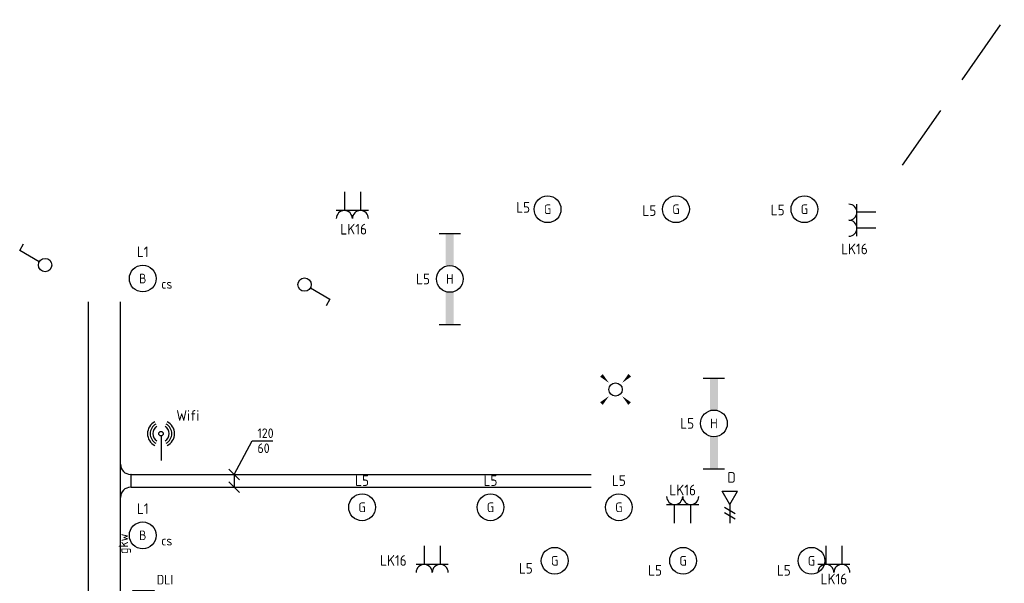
# Model space of a CAD drawing. Header units: millimetres. Extents: x -28157 to 193371, y -2151 to 171990.
# Tile 9 of 31: x 50707 to 59909, y 36743 to 42011. Entities that reach past the tile are written whole.
import ezdxf
from ezdxf.enums import TextEntityAlignment as Align

# ---------------------------------------------------------------- set-up
doc = ezdxf.new("R2010")
doc.units = ezdxf.units.MM
doc.header["$LTSCALE"] = 50
doc.linetypes.add('2322122_a', pattern=[19.5, 12.5, -7])
doc.layers.get('0').update_dxf_attribs({"linetype": 'CONTINUOUS'})
for name, color, linetype in [('EL6131--_KG_D', 6, 'CONTINUOUS'), ('EL6222--', 20, 'CONTINUOUS'), ('EL6311--', 20, 'CONTINUOUS'), ('EL6321--', 3, 'CONTINUOUS'), ('EL6441--', 3, 'CONTINUOUS'), ('EM6131--_KG', 7, 'CONTINUOUS'), ('Sparingen Heegt', 6, 'CONTINUOUS'), ('WL5501--', 4, 'CONTINUOUS')]:
    doc.layers.add(name, color=color, linetype=linetype)
doc.styles.add('BURO-012', font='BUROFONT.shx', dxfattribs={"height": 120})
doc.styles.add('buro-018', font='BUROFONT.shx', dxfattribs={"height": 180})
doc.styles.add('STABICAD-018', font='ISOCP.SHX', dxfattribs={"height": 90})

# ---------------------------------------------------------------- blocks, each defined once
blk = doc.blocks.new('1114A1')
at = {"color": 0, "linetype": 'Continuous'}
for p, q in [((0.62, 3.33), (2.74, 7)), ((2.74, 7), (3.95, 6.3))]:
    blk.add_line(p, q, dxfattribs=at)
blk.add_circle((0, 2.25), 1.25, dxfattribs=at)
at = {"color": 0, "linetype": 'Continuous', "style": 'STABICAD-018'}
for tag, p in [('SWITCHCODE', (3.36, 9)), ('ARTICLECODE', (0, 0))]:
    blk.add_attdef(tag, text='', height=1.8, dxfattribs=at).set_placement(p, align=Align.MIDDLE)
blk = doc.blocks.new('E00WIFI')
at = {"color": 0}
blk.add_line((0, 5.59), (0, 1), dxfattribs=at)
for points in [[(-1.18, 8.23, 0.601429), (-1.18, 3.77)], [(-0.97, 7.78, 0.592302), (-0.97, 4.22)], [(0.97, 4.22, 0.592302), (0.97, 7.78)], [(1.18, 3.77, 0.601429), (1.18, 8.23)], [(-0.77, 7.32, 0.576881), (-0.77, 4.68)], [(0.77, 4.68, 0.576881), (0.77, 7.32)]]:
    blk.add_lwpolyline(points, format="xyb", dxfattribs=at)
blk.add_circle((0, 6), 0.414, dxfattribs=at)
at = {"color": 0, "linetype": 'Continuous', "style": 'STABICAD-018'}
for tag, p in [('COMMENT1', (0, 12.73)), ('DATACOM1', (0, 9.73)), ('TEXT1', (5.02, 6)), ('ARTICLECODE', (0, 0))]:
    blk.add_attdef(tag, text='', height=1.8, dxfattribs=at).set_placement(p, align=Align.MIDDLE)
blk = doc.blocks.new('E00126')
at = {"color": 0, "linetype": 'Continuous'}
for p, q in [((-3, 4.5), (3, 4.5)), ((-1.5, 1), (-1.5, 4.5)), ((1.5, 1), (1.5, 4.5))]:
    blk.add_line(p, q, dxfattribs=at)
for centre in [(-1.5, 6), (1.5, 6)]:
    blk.add_arc(centre, 1.5, 180, 0, dxfattribs=at)
at = {"color": 0, "linetype": 'Continuous', "style": 'buro-018'}
for tag, p in [('PANEL', (0, 11.5)), ('CIRCUIT', (0, 8.5)), ('SUBCIRCUIT', (4.5, 8.5))]:
    blk.add_attdef(tag, text='', height=1.8, dxfattribs=at).set_placement(p, align=Align.MIDDLE)
at = {"color": 0, "linetype": 'Continuous', "style": 'buro-018', "flags": 1}
for tag, p in [('POWERCODE', (13, 8.5)), ('ARTICLECODE', (0, 0))]:
    blk.add_attdef(tag, text='', height=1.8, dxfattribs=at).set_placement(p, align=Align.MIDDLE)
blk = doc.blocks.new('E00153')
at = {"color": 0, "linetype": 'Continuous'}
for p, q in [((-1.44, 7), (1.44, 7)), ((0, 4.5), (-1.44, 7)), ((0, 4.5), (1.44, 7)), ((-1, 4), (1, 2.85)), ((0, 4.5), (0, 1)), ((-1, 3), (1, 1.85))]:
    blk.add_line(p, q, dxfattribs=at)
at = {"color": 7, "style": 'buro-018'}
for tag, p in [('COMMENT1', (-6, 12)), ('COMMENT2', (6, 12)), ('DATACOM1', (-6, 9)), ('DATACOM2', (6, 9))]:
    blk.add_attdef(tag, text='', height=1.8, dxfattribs=at).set_placement(p, align=Align.MIDDLE)
at = {"color": 0, "style": 'buro-018'}
blk.add_attdef('TEXT1', text='', height=1.8, dxfattribs=at).set_placement((2.5, 6), align=Align.MIDDLE)
at = {"color": 0, "linetype": 'Continuous', "style": 'buro-018', "flags": 1}
blk.add_attdef('ARTICLECODE', text='', height=1.8, dxfattribs=at).set_placement((0, 0), align=Align.MIDDLE)
blk = doc.blocks.new('*U368')
at = {"color": 0, "linetype": 'Continuous'}
for p, q in [((0, 60, -2850), (4298.9, 60, -2850)), ((0, -60, -2850), (4298.9, -60, -2850))]:
    blk.add_line(p, q, dxfattribs=at)
at = {"layer": 'Sparingen Heegt', "color": 2, "style": 'BURO-012'}
for tag in ['SECTIONCODE', 'ELEMENTCODE', 'POSITIONCODE']:
    blk.add_attdef(tag, (51748.7, 37701.1, 2850), '', height=2, dxfattribs=at)
at = {"layer": 'Sparingen Heegt', "style": 'BURO-012'}
blk.add_attdef('CODE', (51748.7, 37701.1, 2850), '', height=1.8, dxfattribs=at)
blk = doc.blocks.new('*U363')
at = {"color": 0, "linetype": 'Continuous'}
for p, q in [((0, -155, -2850), (0, 155, -2850)), ((100, 60, -2850), (95, 60, -2850)), ((100, -60, -2850), (100, 60, -2850)), ((100, -60, -2850), (95, -60, -2850))]:
    blk.add_line(p, q, dxfattribs=at)
for centre, start, end in [((95, 155, -2850), 180, 270), ((95, -155, -2850), 90, 180)]:
    blk.add_arc(centre, 95, start, end, dxfattribs=at)
at = {"layer": 'Sparingen Heegt', "color": 2, "style": 'BURO-012'}
for tag in ['SECTIONCODE', 'ELEMENTCODE', 'POSITIONCODE']:
    blk.add_attdef(tag, (51648.7, 37701.1, 2850), '', height=2, dxfattribs=at)
at = {"layer": 'Sparingen Heegt', "style": 'BURO-012'}
blk.add_attdef('CODE', (51648.7, 37701.1, 2850), '', height=1.8, dxfattribs=at)
blk = doc.blocks.new('E00411')
at = {"color": 0, "linetype": 'Continuous'}
blk.add_circle((0, 0), 1.25, dxfattribs=at)
for points in [[(-2.89, 2.4), (-2.4, 2.89), (-1.24, 1.24)], [(2.4, 2.89), (2.89, 2.4), (1.24, 1.24)], [(-2.4, -2.89), (-2.89, -2.4), (-1.24, -1.24)], [(2.89, -2.4), (2.4, -2.89), (1.24, -1.24)]]:
    blk.add_solid(points, dxfattribs=at)
at = {"color": 0, "linetype": 'Continuous', "style": 'buro-018'}
blk.add_attdef('SWITCHCODE', text='', height=1.8, dxfattribs=at).set_placement((0, 4.64), align=Align.MIDDLE)
at = {"color": 0, "linetype": 'Continuous', "style": 'buro-018', "flags": 1}
blk.add_attdef('ARTICLECODE', text='', height=1.8, dxfattribs=at).set_placement((0, 0), align=Align.MIDDLE)
blk = doc.blocks.new('*U130')
at = {"color": 0, "linetype": 'Continuous'}
for p, q in [((-8.49, 2), (-8.49, -2)), ((8.49, 2), (8.49, -2))]:
    blk.add_line(p, q, dxfattribs=at)
blk.add_circle((0, 0), 2.5, dxfattribs=at)
for points in [[(-2.5, 0.75), (-8.49, 0.75), (-2.5, -0.75), (-8.49, -0.75)], [(2.5, 0.75), (8.49, 0.75), (2.5, -0.75), (8.49, -0.75)]]:
    blk.add_solid(points, dxfattribs=at)
at = {"color": 0, "linetype": 'Continuous', "style": 'STABICAD-018'}
for tag, p in [('PANEL', (0, 8)), ('CIRCUIT', (0, 5)), ('SUBCIRCUIT', (4.5, 5)), ('LIGHTFIXTURECODE', (0, 0)), ('SWITCHCODE', (4.5, -3))]:
    blk.add_attdef(tag, text='', height=1.8, dxfattribs=at).set_placement(p, align=Align.MIDDLE)
blk = doc.blocks.new('1115B3')
at = {"color": 0, "linetype": 'Continuous'}
blk.add_circle((0, 3.5), 2.5, dxfattribs=at)
at = {"color": 0, "linetype": 'Continuous', "style": 'STABICAD-018'}
for tag, p in [('PANEL', (0, 11.5)), ('CIRCUIT', (0, 8.5)), ('SUBCIRCUIT', (4.5, 8.5)), ('LIGHTFIXTURECODE', (0, 3.5)), ('SWITCHCODE', (4.5, 2.5))]:
    blk.add_attdef(tag, text='', height=1.8, dxfattribs=at).set_placement(p, align=Align.MIDDLE)
blk = doc.blocks.new('111512')
at = {"color": 0, "linetype": 'Continuous'}
for p, q in [((-2, 2), (2, 2)), ((-2, -2), (-2, 2)), ((2, 2), (2, -2)), ((-1.5, -1.5), (1.5, 1.5)), ((1.5, -1.5), (-1.5, 1.5)), ((2, -2), (-2, -2))]:
    blk.add_line(p, q, dxfattribs=at)
at = {"color": 0, "linetype": 'Continuous', "const_width": 0.5}
blk.add_lwpolyline([(-0.25, 0, 1), (0.25, 0, 1)], format="xyb", close=True, dxfattribs=at)
at = {"color": 0, "linetype": 'Continuous', "style": 'buro-018'}
for tag, p in [('PANEL', (0, 11.17)), ('CIRCUIT', (0, 8.17)), ('SUBCIRCUIT', (4.5, 8.17)), ('LIGHTFIXTURECODE', (0, 4))]:
    blk.add_attdef(tag, text='', height=1.8, dxfattribs=at).set_placement(p, align=Align.MIDDLE)
blk = doc.blocks.new('*U299')
at = {"color": 0, "linetype": 'Continuous'}
for p, q in [((0, 0, -2730), (168.5, 314.8, -2730)), ((168.5, 314.8, -2730), (362.5, 314.8, -2730)), ((50, -50, -2730), (-50, 50, -2730)), ((0, 0, -2730), (0, -120, -2730)), ((50, -170, -2730), (-50, -70, -2730))]:
    blk.add_line(p, q, dxfattribs=at)
at = {"color": 0, "linetype": 'Continuous', "style": 'STABICAD-018'}
for s, p in [('120', (218.5, 339.8, -2730)), ('60', (218.5, 199.8, -2730))]:
    blk.add_text(s, height=90, dxfattribs=at).set_placement(p)
at = {"layer": 'Sparingen Heegt', "style": 'BURO-012'}
blk.add_attdef('CODE', (52710.3, 37761.1, 2730), '', height=1.8, dxfattribs=at)
blk = doc.blocks.new('*U358')
at = {"color": 0, "linetype": 'Continuous'}
for p, q in [((0, 150, -2850), (8957, 150, -2850)), ((0, -150, -2850), (8957, -150, -2850))]:
    blk.add_line(p, q, dxfattribs=at)
at = {"layer": 'Sparingen Heegt', "color": 2, "style": 'BURO-012'}
for tag in ['SECTIONCODE', 'ELEMENTCODE', 'POSITIONCODE']:
    blk.add_attdef(tag, (51498.7, 30418.4, 2850), '', height=2, dxfattribs=at)
at = {"layer": 'Sparingen Heegt', "style": 'BURO-012'}
blk.add_attdef('CODE', (51498.7, 30418.4, 2850), '', height=1.8, dxfattribs=at)

msp = doc.modelspace()

# ---------------------------------------------------------------- linework, layer by layer
at = {"layer": 'Sparingen Heegt', "linetype": '2322122_a'}
msp.add_line((58956.54203, 40651.57825), (59908.81463, 42010.99083, -2305.14667), dxfattribs=at)

# ---------------------------------------------------------------- block references
at = {"layer": 'EL6131--_KG_D', "linetype": 'Continuous', "rotation": 90.00000000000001}
msp.add_blockref('*U358', (51498.74007, 30418.41884, 2850), dxfattribs=at)
at = {"layer": 'EL6131--_KG_D', "linetype": 'Continuous'}
for name, p in [('*U363', (51648.74007, 37701.10685, 2850)), ('*U368', (51748.74007, 37701.10685, 2850))]:
    msp.add_blockref(name, p, dxfattribs=at)
at = {"layer": 'EL6222--', "linetype": 'Continuous'}
ref = msp.add_blockref('E00126', (53815.70229, 40451.57825), dxfattribs=dict(at, xscale=50, yscale=50, zscale=50, rotation=180))
ref.add_attrib('CIRCUIT', 'LK16', dxfattribs={"layer": '0', "color": 7, "linetype": 'Continuous', "height": 100, "style": 'STABICAD-018'}).set_placement((53827.94872, 40053.29986), align=Align.MIDDLE)
ref = msp.add_blockref('E00126', (58756.54203, 40136.78728), dxfattribs=dict(at, xscale=50, yscale=50, zscale=50, rotation=90.00000000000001))
ref.add_attrib('CIRCUIT', 'LK16', dxfattribs={"layer": '0', "color": 7, "linetype": 'Continuous', "height": 100, "style": 'STABICAD-018'}).set_placement((58508.33006, 39868.69606), align=Align.MIDDLE)
ref = msp.add_blockref('E00126', (56902.90349, 37254.82775), dxfattribs=dict(at, xscale=50, yscale=50, zscale=50))
ref.add_attrib('CIRCUIT', 'LK16', dxfattribs={"layer": '0', "color": 7, "linetype": 'Continuous', "height": 100, "style": 'STABICAD-018'}).set_placement((56902.90349, 37615.58775), align=Align.MIDDLE)
ref = msp.add_blockref('E00126', (54561.79777, 37144.63976), dxfattribs=dict(at, xscale=50, yscale=50, zscale=50, rotation=180))
ref.add_attrib('CIRCUIT', 'LK16', dxfattribs={"layer": '0', "color": 7, "linetype": 'Continuous', "height": 100, "style": 'STABICAD-018'}).set_placement((54199.18264, 36957.10686), align=Align.MIDDLE)
ref = msp.add_blockref('E00126', (58316.26132, 37144.63976), dxfattribs=dict(at, xscale=50, yscale=50, zscale=50, rotation=180))
ref.add_attrib('CIRCUIT', 'LK16', dxfattribs={"layer": '0', "color": 7, "linetype": 'Continuous', "height": 100, "style": 'STABICAD-018'}).set_placement((58316.26132, 36783.87976), align=Align.MIDDLE)
at = {"layer": 'EL6311--', "linetype": 'Continuous'}
ref = msp.add_blockref('1115B3', (55640.33875, 40064.07825, 2730), dxfattribs=dict(at, xscale=50, yscale=50, zscale=50))
ref.add_attrib('CIRCUIT', 'L5', dxfattribs={"layer": '0', "color": 7, "linetype": 'Continuous', "height": 100, "style": 'STABICAD-018'}).set_placement((55411.70804, 40256.57146, 2730), align=Align.MIDDLE)
ref.add_attrib('LIGHTFIXTURECODE', 'G', dxfattribs={"layer": '0', "color": 7, "linetype": 'Continuous', "height": 90, "style": 'STABICAD-018'}).set_placement((55640.33875, 40239.07825, 2730), align=Align.MIDDLE)
ref = msp.add_blockref('1115B3', (56840.33875, 40064.07825, 2730), dxfattribs=dict(at, xscale=50, yscale=50, zscale=50))
ref.add_attrib('CIRCUIT', 'L5', dxfattribs={"layer": '0', "color": 7, "linetype": 'Continuous', "height": 100, "style": 'STABICAD-018'}).set_placement((56591.14598, 40227.07602, 2730), align=Align.MIDDLE)
ref.add_attrib('LIGHTFIXTURECODE', 'G', dxfattribs={"layer": '0', "color": 7, "linetype": 'Continuous', "height": 90, "style": 'STABICAD-018'}).set_placement((56840.33875, 40239.07825, 2730), align=Align.MIDDLE)
ref = msp.add_blockref('1115B3', (58040.33875, 40064.07825, 2730), dxfattribs=dict(at, xscale=50, yscale=50, zscale=50))
ref.add_attrib('CIRCUIT', 'L5', dxfattribs={"layer": '0', "color": 7, "linetype": 'Continuous', "height": 100, "style": 'STABICAD-018'}).set_placement((57790.55959, 40232.53189, 2730), align=Align.MIDDLE)
ref.add_attrib('LIGHTFIXTURECODE', 'G', dxfattribs={"layer": '0', "color": 7, "linetype": 'Continuous', "height": 90, "style": 'STABICAD-018'}).set_placement((58040.33875, 40239.07825, 2730), align=Align.MIDDLE)
ref = msp.add_blockref('*U130', (54726.54203, 39588.02257, 2730), dxfattribs=dict(at, xscale=50, yscale=50, zscale=50, rotation=90.00000000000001))
ref.add_attrib('CIRCUIT', 'L5', dxfattribs={"layer": '0', "color": 7, "linetype": 'Continuous', "height": 100, "style": 'STABICAD-018'}).set_placement((54476.54203, 39588.02257, 2730), align=Align.MIDDLE)
ref.add_attrib('LIGHTFIXTURECODE', 'H', dxfattribs={"layer": '0', "color": 7, "linetype": 'Continuous', "height": 90, "style": 'STABICAD-018'}).set_placement((54726.54203, 39588.02257, 2730), align=Align.MIDDLE)
at = {"layer": 'EL6311--', "linetype": 'Continuous', "xscale": 50, "yscale": 50, "zscale": 50}
for name, p, rotation in [('1114A1', (51056.54203, 39718.0199), 90.00000000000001), ('1114A1', (53256.54203, 39535.06128), 270), ('E00411', (56275.30349, 38554.71505, 2730), 270)]:
    msp.add_blockref(name, p, dxfattribs=dict(at, rotation=rotation))
at = {"layer": 'EL6311--', "linetype": 'Continuous'}
ref = msp.add_blockref('1115B3', (51856.54203, 39416.57825, 2730), dxfattribs=dict(at, xscale=50, yscale=50, zscale=50))
ref.add_attrib('CIRCUIT', 'L1', dxfattribs={"layer": '0', "color": 7, "linetype": 'Continuous', "height": 100, "style": 'STABICAD-018'}).set_placement((51856.54203, 39841.57825, 2730), align=Align.MIDDLE)
ref.add_attrib('LIGHTFIXTURECODE', 'B', dxfattribs={"layer": '0', "color": 1, "linetype": 'Continuous', "height": 90, "style": 'STABICAD-018'}).set_placement((51856.54203, 39591.57825, 2730), align=Align.MIDDLE)
ref.add_attrib('SWITCHCODE', 'cs', dxfattribs={"layer": '0', "color": 1, "linetype": 'Continuous', "height": 90, "style": 'STABICAD-018'}).set_placement((52081.54203, 39541.57825, 2730), align=Align.MIDDLE)
ref = msp.add_blockref('*U130', (57194.74424, 38237.57113, 5460), dxfattribs=dict(at, xscale=50, yscale=50, zscale=50, rotation=90.00000000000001))
ref.add_attrib('CIRCUIT', 'L5', dxfattribs={"layer": '0', "color": 7, "linetype": 'Continuous', "height": 100, "style": 'STABICAD-018'}).set_placement((56944.74424, 38237.57113, 5460), align=Align.MIDDLE)
ref.add_attrib('LIGHTFIXTURECODE', 'H', dxfattribs={"layer": '0', "color": 7, "linetype": 'Continuous', "height": 90, "style": 'STABICAD-018'}).set_placement((57194.74424, 38237.57113, 5460), align=Align.MIDDLE)
ref = msp.add_blockref('1115B3', (53906.54203, 37278.77747, 2730), dxfattribs=dict(at, xscale=50, yscale=50, zscale=50))
ref.add_attrib('CIRCUIT', 'L5', dxfattribs={"layer": '0', "color": 7, "linetype": 'Continuous', "height": 100, "style": 'STABICAD-018'}).set_placement((53906.54203, 37703.77747, 2730), align=Align.MIDDLE)
ref.add_attrib('LIGHTFIXTURECODE', 'G', dxfattribs={"layer": '0', "color": 7, "linetype": 'Continuous', "height": 90, "style": 'STABICAD-018'}).set_placement((53906.54203, 37453.77747, 2730), align=Align.MIDDLE)
ref = msp.add_blockref('1115B3', (55106.54203, 37278.77747, 2730), dxfattribs=dict(at, xscale=50, yscale=50, zscale=50))
ref.add_attrib('CIRCUIT', 'L5', dxfattribs={"layer": '0', "color": 7, "linetype": 'Continuous', "height": 100, "style": 'STABICAD-018'}).set_placement((55106.54203, 37703.77747, 2730), align=Align.MIDDLE)
ref.add_attrib('LIGHTFIXTURECODE', 'G', dxfattribs={"layer": '0', "color": 7, "linetype": 'Continuous', "height": 90, "style": 'STABICAD-018'}).set_placement((55106.54203, 37453.77747, 2730), align=Align.MIDDLE)
ref = msp.add_blockref('1115B3', (56306.54203, 37278.77747, 2730), dxfattribs=dict(at, xscale=50, yscale=50, zscale=50))
ref.add_attrib('CIRCUIT', 'L5', dxfattribs={"layer": '0', "color": 7, "linetype": 'Continuous', "height": 100, "style": 'STABICAD-018'}).set_placement((56306.54203, 37703.77747, 2730), align=Align.MIDDLE)
ref.add_attrib('LIGHTFIXTURECODE', 'G', dxfattribs={"layer": '0', "color": 7, "linetype": 'Continuous', "height": 90, "style": 'STABICAD-018'}).set_placement((56306.54203, 37453.77747, 2730), align=Align.MIDDLE)
ref = msp.add_blockref('1115B3', (51856.54203, 37016.57825, 2730), dxfattribs=dict(at, xscale=50, yscale=50, zscale=50))
ref.add_attrib('CIRCUIT', 'L1', dxfattribs={"layer": '0', "color": 7, "linetype": 'Continuous', "height": 100, "style": 'STABICAD-018'}).set_placement((51856.54203, 37441.57825, 2730), align=Align.MIDDLE)
ref.add_attrib('LIGHTFIXTURECODE', 'B', dxfattribs={"layer": '0', "color": 1, "linetype": 'Continuous', "height": 90, "style": 'STABICAD-018'}).set_placement((51856.54203, 37191.57825, 2730), align=Align.MIDDLE)
ref.add_attrib('SWITCHCODE', 'cs', dxfattribs={"layer": '0', "color": 1, "linetype": 'Continuous', "height": 90, "style": 'STABICAD-018'}).set_placement((52081.54203, 37141.57825, 2730), align=Align.MIDDLE)
ref = msp.add_blockref('1115B3', (55706.54203, 36779.07825, 2730), dxfattribs=dict(at, xscale=50, yscale=50, zscale=50))
ref.add_attrib('CIRCUIT', 'L5', dxfattribs={"layer": '0', "color": 7, "linetype": 'Continuous', "height": 100, "style": 'STABICAD-018'}).set_placement((55436.79717, 36883.79039, 2730), align=Align.MIDDLE)
ref.add_attrib('LIGHTFIXTURECODE', 'G', dxfattribs={"layer": '0', "color": 7, "linetype": 'Continuous', "height": 90, "style": 'STABICAD-018'}).set_placement((55706.54203, 36954.07825, 2730), align=Align.MIDDLE)
ref = msp.add_blockref('1115B3', (56906.54203, 36779.07825, 2730), dxfattribs=dict(at, xscale=50, yscale=50, zscale=50))
ref.add_attrib('CIRCUIT', 'L5', dxfattribs={"layer": '0', "color": 7, "linetype": 'Continuous', "height": 100, "style": 'STABICAD-018'}).set_placement((56644.95996, 36864.51862, 2730), align=Align.MIDDLE)
ref.add_attrib('LIGHTFIXTURECODE', 'G', dxfattribs={"layer": '0', "color": 7, "linetype": 'Continuous', "height": 90, "style": 'STABICAD-018'}).set_placement((56906.54203, 36954.07825, 2730), align=Align.MIDDLE)
ref = msp.add_blockref('1115B3', (58106.54203, 36779.07825, 2730), dxfattribs=dict(at, xscale=50, yscale=50, zscale=50))
ref.add_attrib('CIRCUIT', 'L5', dxfattribs={"layer": '0', "color": 7, "linetype": 'Continuous', "height": 100, "style": 'STABICAD-018'}).set_placement((57848.10595, 36864.52703, 2730), align=Align.MIDDLE)
ref.add_attrib('LIGHTFIXTURECODE', 'G', dxfattribs={"layer": '0', "color": 7, "linetype": 'Continuous', "height": 90, "style": 'STABICAD-018'}).set_placement((58106.54203, 36954.07825, 2730), align=Align.MIDDLE)
at = {"layer": 'EL6321--', "linetype": 'Continuous'}
ref = msp.add_blockref('111512', (51864.33003, 36577.23251, 2730), dxfattribs=dict(at, xscale=50, yscale=50, zscale=50))
ref.add_attrib('CIRCUIT', 'L1', dxfattribs={"layer": '0', "color": 7, "linetype": 'Continuous', "height": 100, "style": 'STABICAD-018'}).set_placement((51849.92439, 36357.08004, 2730), align=Align.MIDDLE)
ref.add_attrib('LIGHTFIXTURECODE', 'DLI', dxfattribs={"layer": '0', "color": 7, "linetype": 'Continuous', "height": 90, "style": 'STABICAD-018'}).set_placement((52064.33003, 36777.23251, 2730), align=Align.MIDDLE)
at = {"layer": 'EL6441--', "linetype": 'Continuous'}
ref = msp.add_blockref('E00WIFI', (52027.34727, 37842.0473), dxfattribs=dict(at, xscale=50, yscale=50, zscale=50))
ref.add_attrib('TEXT1', 'Wifi', dxfattribs={"layer": '0', "color": 7, "linetype": 'Continuous', "height": 100, "style": 'STABICAD-018'}).set_placement((52278.38033, 38312.06739), align=Align.MIDDLE)
ref = msp.add_blockref('E00153', (57343.35008, 37254.82775), dxfattribs=dict(at, xscale=50, yscale=50, zscale=50))
ref.add_attrib('TEXT1', 'D', dxfattribs={"layer": '0', "color": 7, "linetype": 'Continuous', "height": 100, "style": 'STABICAD-018'}).set_placement((57360.00904, 37733.16467), align=Align.MIDDLE)
at = {"layer": 'EM6131--_KG', "linetype": 'Continuous'}
msp.add_blockref('*U299', (52710.33912, 37761.10685, 2730), dxfattribs=at)

# ---------------------------------------------------------------- texts
at = {"layer": 'WL5501--', "color": 250, "style": 'STABICAD-018'}
msp.add_text('gkw', height=90, rotation=90, dxfattribs=at).set_placement((51675.32891, 37112.71493, 2730), align=Align.MIDDLE_CENTER)

doc.saveas('drawing.dxf')
